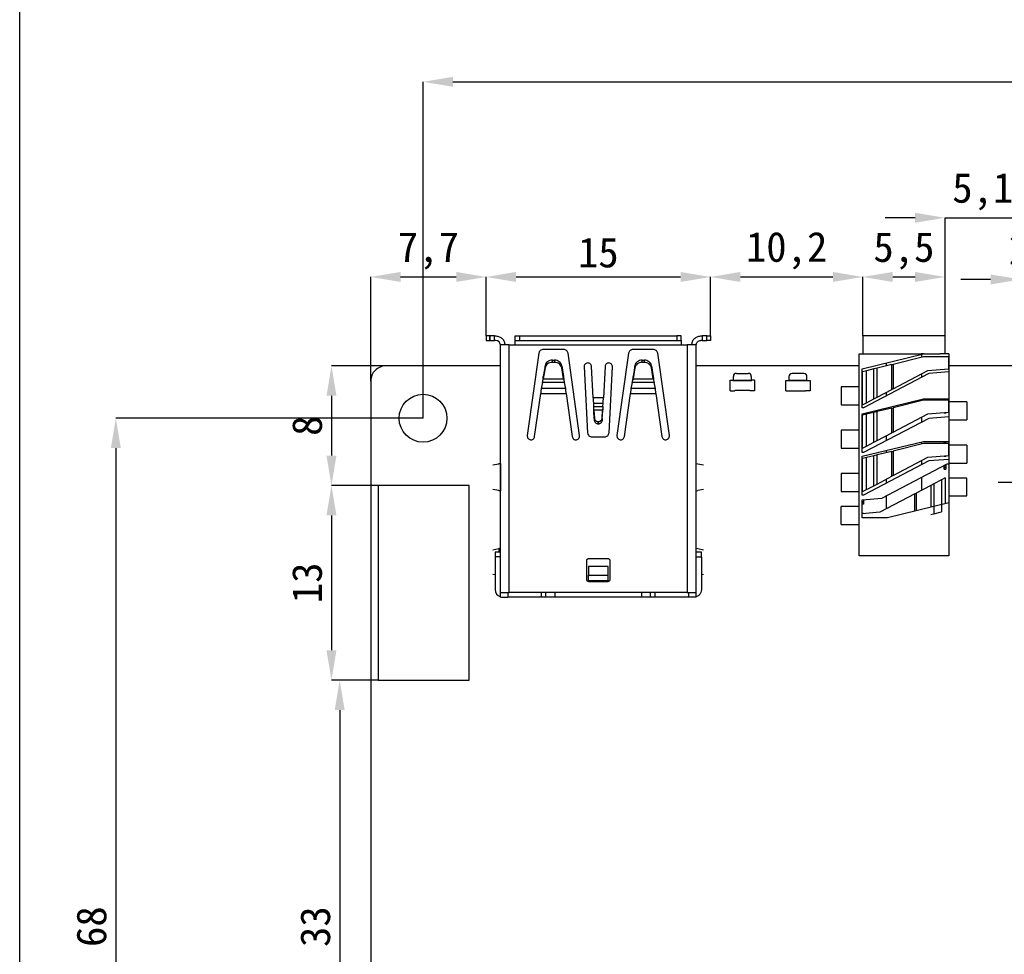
# Model space of a CAD drawing. Header units: millimetres. Extents: x 1628 to 1925, y 2096 to 2516.
# Tile 28 of 40: x 1628 to 1693, y 2394 to 2457. Entities that reach past the tile are written whole.
import ezdxf

# ---------------------------------------------------------------- set-up
doc = ezdxf.new("R2010")
doc.units = ezdxf.units.MM
doc.styles.add('黑体高度2mm', font='simhei.ttf', dxfattribs={"height": 2})
doc.dimstyles.new('红色高度2mm', dxfattribs={"dimtxt": 2, "dimasz": 2, "dimexe": 0, "dimexo": 0, "dimtad": 1, "dimdec": 1, "dimtxsty": '黑体高度2mm', "dimcen": 2.5, "dimclrd": 1, "dimclre": 1, "dimclrt": 1, "dimadec": 0, "dimazin": 0, "dimtfac": 1, "dimtdec": 1, "dimtmove": 0, "dimatfit": 3, "dimfxl": 1, "dimarcsym": 0})

# ---------------------------------------------------------------- blocks, each defined once
blk = doc.blocks.new('*D21')
at = {"color": 1, "lineweight": -2, "transparency": 16777216}
for p, q in [((1654.5, 2430.303), (1654.5, 2452.802)), ((1656.5, 2452.802), (1771.5, 2452.802)), ((1773.5, 2430.303), (1773.5, 2452.802))]:
    blk.add_line(p, q, dxfattribs=at)
at = {"color": 1, "transparency": 16777216}
for points in [[(1656.5, 2453.135), (1656.5, 2452.469), (1654.5, 2452.802)], [(1771.5, 2453.135), (1771.5, 2452.469), (1773.5, 2452.802)]]:
    blk.add_solid(points, dxfattribs=at)
at = {"layer": 'Defpoints', "color": 0, "transparency": 16777216}
for p in [(1773.5, 2452.802), (1654.5, 2430.303), (1773.5, 2430.303)]:
    blk.add_point(p, dxfattribs=at)
at = {"color": 1, "transparency": 16777216, "insert": (1714, 2454.427), "char_height": 2, "attachment_point": 5, "style": '黑体高度2mm'}
blk.add_mtext('119', dxfattribs=at)
blk = doc.blocks.new('*D22')
at = {"color": 1, "lineweight": -2, "transparency": 16777216}
for p, q in [((1654.5, 2430.303), (1633.96, 2430.303)), ((1633.96, 2428.303), (1633.96, 2364.303)), ((1654.5, 2362.303), (1633.96, 2362.303))]:
    blk.add_line(p, q, dxfattribs=at)
at = {"color": 1, "transparency": 16777216}
for points in [[(1633.626, 2428.303), (1634.293, 2428.303), (1633.96, 2430.303)], [(1633.626, 2364.303), (1634.293, 2364.303), (1633.96, 2362.303)]]:
    blk.add_solid(points, dxfattribs=at)
at = {"layer": 'Defpoints', "color": 0, "transparency": 16777216}
for p in [(1654.5, 2430.303), (1633.96, 2362.303), (1654.5, 2362.303)]:
    blk.add_point(p, dxfattribs=at)
at = {"color": 1, "transparency": 16777216, "insert": (1632.335, 2396.303), "char_height": 2, "attachment_point": 5, "rotation": 90, "style": '黑体高度2mm'}
blk.add_mtext('68', dxfattribs=at)
blk = doc.blocks.new('*D27')
at = {"color": 1, "lineweight": -2, "transparency": 16777216}
for p, q in [((1658.717, 2435.803), (1658.717, 2439.751)), ((1660.717, 2439.751), (1671.717, 2439.751)), ((1673.717, 2435.803), (1673.717, 2439.751))]:
    blk.add_line(p, q, dxfattribs=at)
at = {"color": 1, "transparency": 16777216}
for points in [[(1660.717, 2440.085), (1660.717, 2439.418), (1658.717, 2439.751)], [(1671.717, 2440.085), (1671.717, 2439.418), (1673.717, 2439.751)]]:
    blk.add_solid(points, dxfattribs=at)
at = {"layer": 'Defpoints', "color": 0, "transparency": 16777216}
for p in [(1673.717, 2439.751), (1658.717, 2435.803), (1673.717, 2435.803)]:
    blk.add_point(p, dxfattribs=at)
at = {"color": 1, "transparency": 16777216, "insert": (1666.217, 2441.376), "char_height": 2, "attachment_point": 5, "style": '黑体高度2mm'}
blk.add_mtext('15', dxfattribs=at)
blk = doc.blocks.new('*D28')
at = {"color": 1, "lineweight": -2, "transparency": 16777216}
for p, q in [((1683.9, 2435.803), (1683.9, 2439.751)), ((1685.9, 2439.751), (1687.4, 2439.751)), ((1689.4, 2435.803), (1689.4, 2439.751))]:
    blk.add_line(p, q, dxfattribs=at)
at = {"color": 1, "transparency": 16777216}
for points in [[(1685.9, 2440.085), (1685.9, 2439.418), (1683.9, 2439.751)], [(1687.4, 2440.085), (1687.4, 2439.418), (1689.4, 2439.751)]]:
    blk.add_solid(points, dxfattribs=at)
at = {"layer": 'Defpoints', "color": 0, "transparency": 16777216}
for p in [(1689.4, 2439.751), (1683.9, 2435.803), (1689.4, 2435.803)]:
    blk.add_point(p, dxfattribs=at)
at = {"color": 1, "transparency": 16777216, "insert": (1686.65, 2441.5), "char_height": 2, "attachment_point": 5, "style": '黑体高度2mm'}
blk.add_mtext('5,5', dxfattribs=at)
blk = doc.blocks.new('*D29')
at = {"color": 1, "lineweight": -2, "transparency": 16777216}
for p, q in [((1692.45, 2439.585), (1690.45, 2439.585)), ((1694.45, 2435.703), (1694.45, 2439.585)), ((1694.45, 2439.585), (1696.95, 2439.585)), ((1696.95, 2435.703), (1696.95, 2439.585)), ((1698.95, 2439.585), (1700.95, 2439.585))]:
    blk.add_line(p, q, dxfattribs=at)
at = {"color": 1, "transparency": 16777216}
for points in [[(1692.45, 2439.918), (1692.45, 2439.251), (1694.45, 2439.585)], [(1698.95, 2439.918), (1698.95, 2439.251), (1696.95, 2439.585)]]:
    blk.add_solid(points, dxfattribs=at)
at = {"layer": 'Defpoints', "color": 0, "transparency": 16777216}
for p in [(1696.95, 2439.585), (1694.45, 2435.703), (1696.95, 2435.703)]:
    blk.add_point(p, dxfattribs=at)
at = {"color": 1, "transparency": 16777216, "insert": (1695.7, 2441.333), "char_height": 2, "attachment_point": 5, "style": '黑体高度2mm'}
blk.add_mtext('2,5', dxfattribs=at)
blk = doc.blocks.new('*D32')
at = {"color": 1, "lineweight": -2, "transparency": 16777216}
for p, q in [((1651.5, 2425.803), (1648.377, 2425.803)), ((1648.377, 2423.803), (1648.377, 2414.783)), ((1651.5, 2412.783), (1648.377, 2412.783))]:
    blk.add_line(p, q, dxfattribs=at)
at = {"color": 1, "transparency": 16777216}
for points in [[(1648.044, 2423.803), (1648.71, 2423.803), (1648.377, 2425.803)], [(1648.044, 2414.783), (1648.71, 2414.783), (1648.377, 2412.783)]]:
    blk.add_solid(points, dxfattribs=at)
at = {"layer": 'Defpoints', "color": 0, "transparency": 16777216}
for p in [(1651.5, 2425.803), (1648.377, 2412.783), (1651.5, 2412.783)]:
    blk.add_point(p, dxfattribs=at)
at = {"color": 1, "transparency": 16777216, "insert": (1646.752, 2419.293), "char_height": 2, "attachment_point": 5, "rotation": 90, "style": '黑体高度2mm'}
blk.add_mtext('13', dxfattribs=at)
blk = doc.blocks.new('*D70')
at = {"color": 1, "lineweight": -2, "transparency": 16777216}
for p, q in [((1651, 2432.787), (1651, 2439.751)), ((1653, 2439.751), (1656.717, 2439.751))]:
    blk.add_line(p, q, dxfattribs=at)
at = {"color": 1, "transparency": 16777216}
for points in [[(1653, 2440.085), (1653, 2439.418), (1651, 2439.751)], [(1656.717, 2440.085), (1656.717, 2439.418), (1658.717, 2439.751)]]:
    blk.add_solid(points, dxfattribs=at)
at = {"layer": 'Defpoints', "color": 0, "transparency": 16777216}
for p in [(1658.717, 2439.751), (1658.717, 2439.751), (1651, 2432.787)]:
    blk.add_point(p, dxfattribs=at)
at = {"color": 1, "transparency": 16777216, "insert": (1654.859, 2441.5), "char_height": 2, "attachment_point": 5, "style": '黑体高度2mm'}
blk.add_mtext('7,7', dxfattribs=at)
blk = doc.blocks.new('*D71')
at = {"color": 1, "lineweight": -2, "transparency": 16777216}
blk.add_line((1675.717, 2439.751), (1681.9, 2439.751), dxfattribs=at)
at = {"color": 1, "transparency": 16777216}
for points in [[(1675.717, 2440.085), (1675.717, 2439.418), (1673.717, 2439.751)], [(1681.9, 2440.085), (1681.9, 2439.418), (1683.9, 2439.751)]]:
    blk.add_solid(points, dxfattribs=at)
at = {"layer": 'Defpoints', "color": 0, "transparency": 16777216}
for p in [(1673.717, 2439.751), (1683.9, 2439.751), (1683.9, 2439.751)]:
    blk.add_point(p, dxfattribs=at)
at = {"color": 1, "transparency": 16777216, "insert": (1678.809, 2441.506), "char_height": 2, "attachment_point": 5, "style": '黑体高度2mm'}
blk.add_mtext('10,2', dxfattribs=at)
blk = doc.blocks.new('*D72')
at = {"color": 1, "lineweight": -2, "transparency": 16777216}
for p, q in [((1687.4, 2443.71), (1685.4, 2443.71)), ((1689.4, 2439.751), (1689.4, 2443.71)), ((1689.4, 2443.71), (1694.45, 2443.71)), ((1694.45, 2435.703), (1694.45, 2443.71)), ((1696.45, 2443.71), (1698.45, 2443.71))]:
    blk.add_line(p, q, dxfattribs=at)
at = {"color": 1, "transparency": 16777216}
for points in [[(1687.4, 2444.043), (1687.4, 2443.376), (1689.4, 2443.71)], [(1696.45, 2444.043), (1696.45, 2443.376), (1694.45, 2443.71)]]:
    blk.add_solid(points, dxfattribs=at)
at = {"layer": 'Defpoints', "color": 0, "transparency": 16777216}
for p in [(1694.45, 2443.71), (1689.4, 2439.751), (1694.45, 2435.703)]:
    blk.add_point(p, dxfattribs=at)
at = {"color": 1, "transparency": 16777216, "insert": (1691.925, 2445.458), "char_height": 2, "attachment_point": 5, "style": '黑体高度2mm'}
blk.add_mtext('5,1', dxfattribs=at)
blk = doc.blocks.new('*D74')
at = {"color": 1, "lineweight": -2, "transparency": 16777216}
for p, q in [((1696.95, 2435.703), (1696.95, 2426.004)), ((1700.05, 2435.703), (1700.05, 2426.004)), ((1694.95, 2426.004), (1692.95, 2426.004)), ((1696.95, 2426.004), (1700.05, 2426.004)), ((1702.05, 2426.004), (1704.05, 2426.004))]:
    blk.add_line(p, q, dxfattribs=at)
at = {"color": 1, "transparency": 16777216}
for points in [[(1694.95, 2426.337), (1694.95, 2425.671), (1696.95, 2426.004)], [(1702.05, 2426.337), (1702.05, 2425.671), (1700.05, 2426.004)]]:
    blk.add_solid(points, dxfattribs=at)
at = {"layer": 'Defpoints', "color": 0, "transparency": 16777216}
for p in [(1696.95, 2435.703), (1700.05, 2435.703), (1700.05, 2426.004)]:
    blk.add_point(p, dxfattribs=at)
at = {"color": 1, "transparency": 16777216, "insert": (1698.5, 2427.753), "char_height": 2, "attachment_point": 5, "style": '黑体高度2mm'}
blk.add_mtext('3,1', dxfattribs=at)
blk = doc.blocks.new('*D80')
at = {"color": 1, "lineweight": -2, "transparency": 16777216}
for p, q in [((1652.016, 2433.803), (1648.377, 2433.803)), ((1648.377, 2431.803), (1648.377, 2427.803))]:
    blk.add_line(p, q, dxfattribs=at)
at = {"color": 1, "transparency": 16777216}
for points in [[(1648.044, 2431.803), (1648.71, 2431.803), (1648.377, 2433.803)], [(1648.044, 2427.803), (1648.71, 2427.803), (1648.377, 2425.803)]]:
    blk.add_solid(points, dxfattribs=at)
at = {"layer": 'Defpoints', "color": 0, "transparency": 16777216}
for p in [(1652.016, 2433.803), (1648.377, 2425.803), (1648.377, 2425.803)]:
    blk.add_point(p, dxfattribs=at)
at = {"color": 1, "transparency": 16777216, "insert": (1646.752, 2429.803), "char_height": 2, "attachment_point": 5, "rotation": 90, "style": '黑体高度2mm'}
blk.add_mtext('8', dxfattribs=at)
blk = doc.blocks.new('*D81')
at = {"color": 1, "lineweight": -2, "transparency": 16777216}
for p, q in [((1651.5, 2412.783), (1648.927, 2412.783)), ((1648.927, 2410.783), (1648.927, 2381.823)), ((1651.5, 2379.823), (1648.927, 2379.823))]:
    blk.add_line(p, q, dxfattribs=at)
at = {"color": 1, "transparency": 16777216}
for points in [[(1648.593, 2410.783), (1649.26, 2410.783), (1648.927, 2412.783)], [(1648.593, 2381.823), (1649.26, 2381.823), (1648.927, 2379.823)]]:
    blk.add_solid(points, dxfattribs=at)
at = {"layer": 'Defpoints', "color": 0, "transparency": 16777216}
for p in [(1651.5, 2412.783), (1648.927, 2379.823), (1651.5, 2379.823)]:
    blk.add_point(p, dxfattribs=at)
at = {"color": 1, "transparency": 16777216, "insert": (1647.302, 2396.303), "char_height": 2, "attachment_point": 5, "rotation": 90, "style": '黑体高度2mm'}
blk.add_mtext('33', dxfattribs=at)

msp = doc.modelspace()

# ---------------------------------------------------------------- linework, layer by layer
at = {"color": 7, "linetype": 'Continuous', "lineweight": 25}
for p, q in [((1658.967, 2435.803), (1658.967, 2435.503)), ((1659.267, 2435.503), (1659.267, 2435.803)), ((1659.267, 2435.803), (1659.367, 2435.803)), ((1659.367, 2435.503), (1659.267, 2435.503)), ((1660.667, 2435.503), (1660.667, 2435.803)), ((1660.967, 2435.503), (1660.967, 2435.803)), ((1660.967, 2435.803), (1671.467, 2435.803)), ((1660.967, 2435.503), (1671.467, 2435.503)), ((1671.467, 2435.803), (1671.467, 2435.503)), ((1671.767, 2435.503), (1671.767, 2435.803)), ((1673.067, 2435.803), (1673.167, 2435.803)), ((1673.167, 2435.503), (1673.067, 2435.503)), ((1673.167, 2435.803), (1673.167, 2435.503)), ((1673.467, 2435.503), (1673.467, 2435.803)), ((1683.9, 2435.803), (1683.9, 2434.603)), ((1689.4, 2435.803), (1683.9, 2435.803)), ((1689.4, 2434.603), (1689.4, 2435.803)), ((1659.667, 2418.643), (1659.667, 2435.203)), ((1660.267, 2435.203), (1659.667, 2435.203)), ((1660.267, 2418.643), (1660.267, 2435.203)), ((1660.267, 2435.203), (1660.667, 2435.203)), ((1660.667, 2435.203), (1671.767, 2435.203)), ((1662.24, 2434.645), (1661.467, 2429.145)), ((1663.897, 2434.903), (1662.537, 2434.903)), ((1664.967, 2429.145), (1664.194, 2434.645)), ((1668.24, 2434.645), (1667.467, 2429.145)), ((1669.897, 2434.903), (1668.537, 2434.903)), ((1670.967, 2429.145), (1670.194, 2434.645)), ((1671.767, 2435.203), (1672.167, 2435.203)), ((1672.167, 2435.203), (1672.167, 2418.643)), ((1672.767, 2418.643), (1672.767, 2435.203)), ((1683.65, 2421.103), (1683.65, 2434.603)), ((1683.65, 2434.603), (1685.505, 2434.603)), ((1683.85, 2433.608), (1687.952, 2434.603)), ((1685.505, 2434.603), (1687.796, 2434.603)), ((1687.952, 2434.603), (1687.796, 2434.603)), ((1687.952, 2434.603), (1689.074, 2434.603)), ((1689.65, 2434.603), (1689.074, 2434.603)), ((1689.65, 2434.603), (1689.65, 2433.402)), ((1663.153, 2434.04), (1663.153, 2434.19)), ((1663.153, 2434.19), (1663.281, 2434.19)), ((1663.281, 2434.04), (1663.153, 2434.04)), ((1663.281, 2434.19), (1663.281, 2434.04)), ((1669.153, 2434.04), (1669.153, 2434.19)), ((1669.153, 2434.19), (1669.281, 2434.19)), ((1669.281, 2434.04), (1669.153, 2434.04)), ((1669.281, 2434.19), (1669.281, 2434.04)), ((1685.479, 2433.798), (1685.479, 2434.003)), ((1687.97, 2434.403), (1685.926, 2433.907)), ((1687.822, 2434.572), (1687.822, 2434.367)), ((1689.648, 2434.403), (1687.97, 2434.403)), ((1689.648, 2433.603), (1689.648, 2434.403)), ((1659.667, 2433.803), (1652.016, 2433.803)), ((1662.658, 2433.817), (1662.54, 2433.093)), ((1662.658, 2433.667), (1662.54, 2432.943)), ((1662.658, 2433.667), (1662.658, 2433.817)), ((1663.776, 2433.667), (1663.776, 2433.817)), ((1663.776, 2433.817), (1663.894, 2433.093)), ((1663.894, 2432.943), (1663.776, 2433.667)), ((1665.267, 2433.734), (1665.497, 2429.337)), ((1665.877, 2431.656), (1665.766, 2433.76)), ((1666.668, 2433.76), (1666.557, 2431.656)), ((1666.936, 2429.337), (1667.167, 2433.734)), ((1668.658, 2433.817), (1668.54, 2433.093)), ((1668.658, 2433.667), (1668.54, 2432.943)), ((1668.658, 2433.667), (1668.658, 2433.817)), ((1669.776, 2433.667), (1669.776, 2433.817)), ((1669.776, 2433.817), (1669.894, 2433.093)), ((1669.894, 2432.943), (1669.776, 2433.667)), ((1683.65, 2433.803), (1672.767, 2433.803)), ((1675.448, 2433.303), (1676.248, 2433.303)), ((1679.967, 2433.29), (1679.167, 2433.29)), ((1683.85, 2431.003), (1683.85, 2433.608)), ((1684.143, 2433.474), (1683.893, 2433.414)), ((1683.893, 2431.2), (1683.893, 2433.414)), ((1688.317, 2433.293), (1683.956, 2431.003)), ((1684.643, 2433.596), (1684.143, 2433.474)), ((1684.143, 2431.331), (1684.143, 2433.474)), ((1684.853, 2433.647), (1684.643, 2433.596)), ((1684.643, 2431.593), (1684.643, 2433.596)), ((1685.84, 2433.886), (1684.853, 2433.647)), ((1684.853, 2431.704), (1684.853, 2433.647)), ((1685.84, 2433.886), (1685.926, 2433.907)), ((1685.84, 2432.222), (1685.84, 2433.886)), ((1685.926, 2433.907), (1685.926, 2432.267)), ((1685.926, 2432.267), (1688.252, 2433.489)), ((1688.252, 2433.489), (1689.643, 2433.603)), ((1689.65, 2433.402), (1688.317, 2433.293)), ((1689.643, 2433.603), (1689.648, 2433.603)), ((1694.45, 2433.803), (1689.65, 2433.803)), ((1689.65, 2433.402), (1689.65, 2431.603)), ((1651, 2432.787), (1651, 2359.819)), ((1662.482, 2432.69), (1662.396, 2432.297)), ((1663.952, 2432.69), (1662.482, 2432.69)), ((1662.519, 2432.843), (1662.519, 2432.843)), ((1662.54, 2432.943), (1662.54, 2433.093)), ((1662.54, 2432.943), (1663.894, 2432.943)), ((1663.894, 2432.943), (1663.894, 2433.093)), ((1663.915, 2432.843), (1663.915, 2432.843)), ((1664.037, 2432.297), (1663.952, 2432.69)), ((1668.482, 2432.69), (1668.396, 2432.297)), ((1669.952, 2432.69), (1668.482, 2432.69)), ((1668.519, 2432.843), (1668.519, 2432.843)), ((1668.54, 2432.943), (1668.54, 2433.093)), ((1668.54, 2432.943), (1669.894, 2432.943)), ((1669.894, 2432.943), (1669.894, 2433.093)), ((1669.915, 2432.843), (1669.915, 2432.843)), ((1670.037, 2432.297), (1669.952, 2432.69)), ((1675.038, 2432.143), (1675.038, 2432.843)), ((1675.038, 2432.843), (1675.223, 2432.843)), ((1675.223, 2432.843), (1675.223, 2432.833)), ((1675.223, 2432.833), (1676.473, 2432.833)), ((1675.248, 2432.833), (1675.248, 2433.103)), ((1676.448, 2432.833), (1675.248, 2432.833)), ((1676.448, 2433.103), (1676.448, 2432.833)), ((1676.658, 2432.843), (1676.473, 2432.843)), ((1676.473, 2432.843), (1676.473, 2432.833)), ((1676.658, 2432.843), (1676.658, 2432.143)), ((1678.757, 2432.13), (1678.757, 2432.83)), ((1678.757, 2432.83), (1678.942, 2432.83)), ((1678.942, 2432.83), (1678.942, 2432.82)), ((1680.192, 2432.82), (1678.942, 2432.82)), ((1678.967, 2433.09), (1678.967, 2432.82)), ((1678.967, 2432.82), (1680.167, 2432.82)), ((1680.167, 2432.82), (1680.167, 2433.09)), ((1680.192, 2432.83), (1680.377, 2432.83)), ((1680.192, 2432.83), (1680.192, 2432.82)), ((1680.377, 2432.83), (1680.377, 2432.13)), ((1687.822, 2433.263), (1687.822, 2433.033)), ((1664.037, 2432.297), (1662.396, 2432.297)), ((1670.037, 2432.297), (1668.396, 2432.297)), ((1675.038, 2432.143), (1675.348, 2432.143)), ((1676.348, 2432.153), (1675.348, 2432.153)), ((1675.348, 2432.143), (1675.348, 2432.153)), ((1676.348, 2432.143), (1676.348, 2432.153)), ((1676.658, 2432.143), (1676.348, 2432.143)), ((1678.757, 2432.13), (1679.067, 2432.13)), ((1679.067, 2432.13), (1679.067, 2432.14)), ((1679.067, 2432.14), (1680.067, 2432.14)), ((1680.067, 2432.13), (1680.067, 2432.14)), ((1680.377, 2432.13), (1680.067, 2432.13)), ((1682.45, 2432.403), (1682.45, 2431.203)), ((1683.65, 2432.403), (1682.45, 2432.403)), ((1684.853, 2431.704), (1685.84, 2432.222)), ((1685.479, 2431.803), (1685.479, 2432.032)), ((1685.926, 2432.267), (1685.84, 2432.222)), ((1661.962, 2429.076), (1662.366, 2431.953)), ((1662.366, 2431.953), (1664.067, 2431.953)), ((1664.067, 2431.953), (1664.472, 2429.076)), ((1666.557, 2431.656), (1665.877, 2431.656)), ((1665.888, 2431.311), (1666.546, 2431.311)), ((1665.888, 2431.311), (1665.906, 2431.086)), ((1666.528, 2431.086), (1666.546, 2431.311)), ((1667.962, 2429.076), (1668.366, 2431.953)), ((1668.366, 2431.953), (1670.067, 2431.953)), ((1670.067, 2431.953), (1670.472, 2429.076)), ((1683.85, 2430.608), (1687.952, 2431.603)), ((1683.893, 2431.2), (1684.143, 2431.331)), ((1684.143, 2431.331), (1684.643, 2431.593)), ((1684.643, 2431.593), (1684.853, 2431.704)), ((1687.97, 2431.503), (1685.926, 2431.007)), ((1687.822, 2431.572), (1687.822, 2431.467)), ((1687.952, 2431.603), (1689.65, 2431.603)), ((1689.648, 2431.503), (1687.97, 2431.503)), ((1689.35, 2431.574), (1689.35, 2431.603)), ((1689.35, 2431.574), (1689.45, 2431.574)), ((1689.35, 2431.545), (1689.35, 2431.574)), ((1689.45, 2431.574), (1689.45, 2431.603)), ((1689.45, 2431.545), (1689.45, 2431.574)), ((1689.648, 2430.703), (1689.648, 2431.503)), ((1689.65, 2431.603), (1689.65, 2430.402)), ((1690.85, 2431.403), (1689.65, 2431.403)), ((1690.85, 2431.403), (1690.85, 2430.203)), ((1665.906, 2431.086), (1666.528, 2431.086)), ((1665.92, 2430.933), (1665.92, 2430.933)), ((1665.928, 2430.833), (1665.961, 2430.288)), ((1666.506, 2430.833), (1665.928, 2430.833)), ((1665.928, 2430.833), (1665.928, 2430.683)), ((1665.961, 2430.138), (1665.928, 2430.683)), ((1666.473, 2430.288), (1666.506, 2430.833)), ((1666.473, 2430.138), (1666.506, 2430.683)), ((1666.506, 2430.833), (1666.506, 2430.683)), ((1666.514, 2430.933), (1666.514, 2430.933)), ((1682.45, 2431.203), (1683.65, 2431.203)), ((1683.956, 2431.003), (1683.85, 2431.003)), ((1684.643, 2430.696), (1684.143, 2430.574)), ((1684.853, 2430.747), (1684.643, 2430.696)), ((1684.643, 2428.693), (1684.643, 2430.696)), ((1685.84, 2430.986), (1684.853, 2430.747)), ((1684.853, 2428.804), (1684.853, 2430.747)), ((1685.479, 2430.898), (1685.479, 2431.003)), ((1685.84, 2430.986), (1685.926, 2431.007)), ((1685.84, 2429.322), (1685.84, 2430.986)), ((1685.926, 2431.007), (1685.926, 2429.367)), ((1688.252, 2430.589), (1689.643, 2430.703)), ((1689.35, 2430.674), (1689.35, 2430.679)), ((1689.35, 2430.674), (1689.45, 2430.674)), ((1689.35, 2430.645), (1689.35, 2430.674)), ((1689.45, 2430.687), (1689.45, 2430.674)), ((1689.45, 2430.674), (1689.45, 2430.645)), ((1689.643, 2430.703), (1689.648, 2430.703)), ((1665.961, 2430.288), (1665.961, 2430.138)), ((1666.21, 2429.933), (1666.21, 2430.083)), ((1666.21, 2430.083), (1666.224, 2430.083)), ((1666.224, 2430.083), (1666.224, 2429.933)), ((1666.473, 2430.288), (1666.473, 2430.138)), ((1683.85, 2428.003), (1683.85, 2430.608)), ((1684.143, 2430.574), (1683.893, 2430.514)), ((1683.893, 2428.3), (1683.893, 2430.514)), ((1688.317, 2430.293), (1683.956, 2428.003)), ((1684.143, 2428.431), (1684.143, 2430.574)), ((1685.926, 2429.367), (1688.252, 2430.589)), ((1687.822, 2430.363), (1687.822, 2430.033)), ((1689.65, 2430.402), (1688.317, 2430.293)), ((1689.65, 2430.402), (1689.65, 2428.753)), ((1689.65, 2430.203), (1690.85, 2430.203)), ((1666.224, 2429.933), (1666.21, 2429.933)), ((1682.45, 2429.503), (1682.45, 2428.303)), ((1683.65, 2429.503), (1682.45, 2429.503)), ((1685.926, 2429.367), (1685.84, 2429.322)), ((1665.797, 2429.053), (1666.637, 2429.053)), ((1683.85, 2427.758), (1687.952, 2428.753)), ((1684.143, 2428.431), (1684.643, 2428.693)), ((1684.643, 2428.693), (1684.853, 2428.804)), ((1684.853, 2428.804), (1685.84, 2429.322)), ((1685.479, 2428.803), (1685.479, 2429.132)), ((1687.822, 2428.722), (1687.822, 2428.567)), ((1687.952, 2428.753), (1689.65, 2428.753)), ((1689.35, 2428.675), (1689.35, 2428.753)), ((1689.35, 2428.675), (1689.45, 2428.675)), ((1689.35, 2428.645), (1689.35, 2428.675)), ((1689.45, 2428.675), (1689.45, 2428.753)), ((1689.45, 2428.645), (1689.45, 2428.675)), ((1689.65, 2428.753), (1689.65, 2427.552)), ((1682.45, 2428.303), (1683.65, 2428.303)), ((1683.893, 2428.3), (1684.143, 2428.431)), ((1685.84, 2428.086), (1684.853, 2427.847)), ((1685.479, 2427.998), (1685.479, 2428.153)), ((1685.84, 2428.086), (1685.926, 2428.107)), ((1685.84, 2426.422), (1685.84, 2428.086)), ((1687.97, 2428.603), (1685.926, 2428.107)), ((1685.926, 2428.107), (1685.926, 2426.467)), ((1689.648, 2428.603), (1687.97, 2428.603)), ((1689.648, 2427.803), (1689.648, 2428.603)), ((1690.85, 2428.504), (1689.65, 2428.504)), ((1690.85, 2428.504), (1690.85, 2427.304)), ((1683.956, 2428.003), (1683.85, 2428.003)), ((1683.85, 2425.153), (1683.85, 2427.758)), ((1684.143, 2427.674), (1683.893, 2427.614)), ((1683.893, 2425.4), (1683.893, 2427.614)), ((1688.317, 2427.443), (1683.956, 2425.153)), ((1684.643, 2427.796), (1684.143, 2427.674)), ((1684.143, 2425.531), (1684.143, 2427.674)), ((1684.853, 2427.847), (1684.643, 2427.796)), ((1684.643, 2425.793), (1684.643, 2427.796)), ((1684.853, 2425.904), (1684.853, 2427.847)), ((1685.926, 2426.467), (1688.252, 2427.689)), ((1687.822, 2427.463), (1687.822, 2427.183)), ((1688.252, 2427.689), (1689.643, 2427.803)), ((1689.65, 2427.552), (1688.317, 2427.443)), ((1689.35, 2427.775), (1689.35, 2427.779)), ((1689.35, 2427.775), (1689.45, 2427.775)), ((1689.35, 2427.745), (1689.35, 2427.775)), ((1689.45, 2427.787), (1689.45, 2427.775)), ((1689.45, 2427.775), (1689.45, 2427.745)), ((1689.643, 2427.803), (1689.648, 2427.803)), ((1689.65, 2427.552), (1689.65, 2427.253)), ((1659.174, 2427.185), (1659.568, 2427.263)), ((1659.667, 2427.286), (1659.667, 2425.44)), ((1672.767, 2427.286), (1672.866, 2427.263)), ((1672.866, 2427.263), (1673.26, 2427.185)), ((1685.183, 2424.964), (1689.545, 2427.253)), ((1689.35, 2427.133), (1689.35, 2427.151)), ((1689.35, 2427.046), (1689.35, 2427.133)), ((1689.45, 2427.133), (1689.35, 2427.133)), ((1689.35, 2427.004), (1689.35, 2427.046)), ((1689.35, 2427.046), (1689.45, 2427.046)), ((1689.35, 2427.004), (1689.45, 2427.004)), ((1689.35, 2426.904), (1689.35, 2427.004)), ((1689.35, 2426.904), (1689.45, 2426.904)), ((1689.45, 2427.163), (1689.45, 2427.133)), ((1689.45, 2427.133), (1689.45, 2427.046)), ((1689.45, 2427.046), (1689.45, 2427.004)), ((1689.45, 2427.004), (1689.45, 2426.904)), ((1689.545, 2427.253), (1689.65, 2427.253)), ((1689.65, 2427.304), (1690.85, 2427.304)), ((1689.65, 2427.253), (1689.65, 2424.649)), ((1682.45, 2426.603), (1682.45, 2425.403)), ((1683.65, 2426.603), (1682.45, 2426.603)), ((1684.853, 2425.904), (1685.84, 2426.422)), ((1685.479, 2425.953), (1685.479, 2426.232)), ((1685.926, 2426.467), (1685.84, 2426.422)), ((1687.822, 2426.349), (1687.822, 2425.474)), ((1689.157, 2426.175), (1688.657, 2425.913)), ((1689.407, 2426.307), (1689.157, 2426.175)), ((1689.157, 2426.175), (1689.157, 2424.032)), ((1689.407, 2426.307), (1689.407, 2424.59)), ((1690.85, 2426.303), (1689.65, 2426.303)), ((1690.85, 2425.103), (1690.85, 2426.303)), ((1651.5, 2425.803), (1651.5, 2412.783)), ((1657.58, 2425.803), (1651.5, 2425.803)), ((1657.58, 2412.783), (1657.58, 2425.803)), ((1659.568, 2425.463), (1659.174, 2425.542)), ((1672.767, 2425.44), (1672.866, 2425.463)), ((1673.26, 2425.542), (1672.866, 2425.463)), ((1682.45, 2425.403), (1683.65, 2425.403)), ((1683.893, 2425.4), (1684.143, 2425.531)), ((1684.143, 2425.531), (1684.643, 2425.793)), ((1684.643, 2425.793), (1684.853, 2425.904)), ((1688.447, 2425.803), (1687.46, 2425.284)), ((1688.657, 2425.913), (1688.447, 2425.803)), ((1688.657, 2425.913), (1688.657, 2423.911)), ((1683.956, 2425.153), (1683.85, 2425.153)), ((1683.85, 2424.854), (1685.183, 2424.964)), ((1683.85, 2423.653), (1683.85, 2424.854)), ((1683.95, 2424.804), (1683.95, 2424.704)), ((1687.375, 2425.239), (1685.048, 2424.018)), ((1685.479, 2424.303), (1685.479, 2425.119)), ((1687.375, 2425.239), (1687.46, 2425.284)), ((1689.65, 2425.103), (1690.85, 2425.103)), ((1682.45, 2423.204), (1682.45, 2424.404)), ((1683.65, 2424.404), (1682.45, 2424.404)), ((1683.95, 2424.704), (1683.95, 2424.661)), ((1683.95, 2424.661), (1683.95, 2424.575)), ((1683.95, 2424.575), (1683.95, 2424.546)), ((1685.479, 2424.303), (1685.592, 2424.303)), ((1689.65, 2424.649), (1685.549, 2423.653)), ((1689.65, 2424.649), (1689.65, 2421.103)), ((1685.048, 2424.018), (1683.85, 2423.919)), ((1685.549, 2423.653), (1683.85, 2423.653)), ((1683.95, 2423.961), (1683.95, 2423.933)), ((1683.95, 2423.933), (1683.95, 2423.927)), ((1688.447, 2423.86), (1688.657, 2423.911)), ((1688.657, 2423.911), (1689.157, 2424.032)), ((1682.45, 2423.204), (1683.65, 2423.204)), ((1659.174, 2421.505), (1659.568, 2421.583)), ((1659.596, 2421.59), (1659.568, 2421.583)), ((1672.767, 2421.606), (1672.866, 2421.583)), ((1672.866, 2421.583), (1673.26, 2421.505)), ((1659.317, 2421.343), (1659.317, 2421.043)), ((1659.667, 2421.343), (1659.317, 2421.343)), ((1659.317, 2421.043), (1659.317, 2418.843)), ((1659.667, 2421.043), (1659.317, 2421.043)), ((1666.867, 2420.893), (1665.567, 2420.893)), ((1673.117, 2421.343), (1672.767, 2421.343)), ((1672.767, 2421.043), (1673.117, 2421.043)), ((1673.117, 2421.043), (1673.117, 2418.843)), ((1689.65, 2421.103), (1683.65, 2421.103)), ((1665.417, 2420.743), (1665.417, 2419.543)), ((1666.867, 2420.388), (1665.567, 2420.388)), ((1665.567, 2420.388), (1665.567, 2419.805)), ((1666.867, 2419.805), (1666.867, 2420.388)), ((1667.017, 2419.543), (1667.017, 2420.743)), ((1659.317, 2419.833), (1659.174, 2419.862)), ((1665.567, 2419.805), (1666.867, 2419.805)), ((1665.567, 2419.443), (1665.567, 2419.805)), ((1666.867, 2419.443), (1666.867, 2419.805)), ((1673.26, 2419.862), (1673.117, 2419.833)), ((1665.567, 2419.443), (1666.867, 2419.443)), ((1665.567, 2419.393), (1666.867, 2419.393)), ((1659.667, 2418.343), (1659.667, 2418.643)), ((1659.667, 2418.343), (1660.167, 2418.343)), ((1660.167, 2418.643), (1660.167, 2418.343)), ((1662.412, 2418.343), (1660.167, 2418.343)), ((1672.167, 2418.643), (1660.267, 2418.643)), ((1662.412, 2418.343), (1662.412, 2418.643)), ((1662.717, 2418.343), (1662.412, 2418.343)), ((1662.717, 2418.343), (1662.717, 2418.643)), ((1663.317, 2418.343), (1662.717, 2418.343)), ((1669.117, 2418.343), (1663.317, 2418.343)), ((1669.717, 2418.343), (1669.117, 2418.343)), ((1669.717, 2418.343), (1669.717, 2418.643)), ((1670.017, 2418.343), (1669.717, 2418.343)), ((1670.017, 2418.343), (1670.017, 2418.643)), ((1672.267, 2418.343), (1670.017, 2418.343)), ((1672.267, 2418.343), (1672.267, 2418.643)), ((1672.767, 2418.343), (1672.267, 2418.343)), ((1672.767, 2418.343), (1672.767, 2418.643)), ((1651.5, 2412.783), (1657.58, 2412.783))]:
    msp.add_line(p, q, dxfattribs=at)
at = {"color": 8, "linetype": 'Continuous', "lineweight": 25}
for p, q in [((1688.447, 2425.803), (1688.447, 2424.357)), ((1687.375, 2424.096), (1687.375, 2425.239)), ((1687.46, 2425.284), (1687.46, 2424.117)), ((1683.95, 2424.704), (1683.85, 2424.704)), ((1683.95, 2424.661), (1683.85, 2424.661)), ((1683.85, 2424.575), (1683.95, 2424.575)), ((1683.95, 2423.933), (1683.85, 2423.933)), ((1659.596, 2421.343), (1659.596, 2421.59))]:
    msp.add_line(p, q, dxfattribs=at)
for points in [[(1627.529, 2516.095), (1924.529, 2516.095), (1924.529, 2096.095), (1627.529, 2096.095)], [(1658.967, 2435.803), (1658.717, 2435.803), (1658.717, 2435.503), (1658.967, 2435.503)], [(1673.467, 2435.803), (1673.717, 2435.803), (1673.717, 2435.503), (1673.467, 2435.503)]]:
    msp.add_lwpolyline(points, close=True)
msp.add_circle((1654.5, 2430.303), 1.6)
at = {"color": 7, "linetype": 'Continuous', "lineweight": 25}
for centre, radius, start, end in [((1659.367, 2435.203), 0.3, 0, 90), ((1652.016, 2432.787), 1.016, 89.99996, 180.00004), ((1675.448, 2433.103), 0.2, 90, 180), ((1676.248, 2433.103), 0.2, 0, 90), ((1679.167, 2433.09), 0.2, 90, 180), ((1679.967, 2433.09), 0.2, 0, 90), ((1659.817, 2418.843), 0.5, 180, 252.5424)]:
    msp.add_arc(centre, radius, start, end, dxfattribs=at)
msp.add_ellipse((1658.967, 2421.621), major_axis=(0.7, 0), ratio=0.087489, start_param=6.18049, end_param=6.283185, dxfattribs=at)
for points in [[(1659.267, 2435.803), (1659.228, 2435.803), (1659.149, 2435.803), (1659.05, 2435.803), (1658.98, 2435.803), (1658.971, 2435.803), (1658.967, 2435.803)], [(1658.967, 2435.503), (1658.971, 2435.503), (1658.98, 2435.503), (1659.05, 2435.503), (1659.149, 2435.503), (1659.228, 2435.503), (1659.267, 2435.503)], [(1659.367, 2435.803), (1659.446, 2435.794), (1659.603, 2435.776), (1659.801, 2435.637), (1659.94, 2435.439), (1659.958, 2435.282), (1659.967, 2435.203)], [(1660.667, 2435.803), (1660.671, 2435.803), (1660.68, 2435.803), (1660.75, 2435.803), (1660.849, 2435.803), (1660.928, 2435.803), (1660.967, 2435.803)], [(1660.667, 2435.503), (1660.671, 2435.503), (1660.68, 2435.503), (1660.75, 2435.503), (1660.849, 2435.503), (1660.928, 2435.503), (1660.967, 2435.503)], [(1660.667, 2435.203), (1660.667, 2435.243), (1660.667, 2435.321), (1660.667, 2435.42), (1660.667, 2435.49), (1660.667, 2435.499), (1660.667, 2435.503)], [(1671.767, 2435.803), (1671.762, 2435.803), (1671.753, 2435.803), (1671.684, 2435.803), (1671.585, 2435.803), (1671.506, 2435.803), (1671.467, 2435.803)], [(1671.467, 2435.503), (1671.506, 2435.503), (1671.585, 2435.503), (1671.684, 2435.503), (1671.753, 2435.503), (1671.762, 2435.503), (1671.767, 2435.503)], [(1671.767, 2435.503), (1671.767, 2435.499), (1671.767, 2435.49), (1671.767, 2435.42), (1671.767, 2435.321), (1671.767, 2435.243), (1671.767, 2435.203)], [(1672.467, 2435.203), (1672.476, 2435.282), (1672.494, 2435.439), (1672.633, 2435.637), (1672.831, 2435.776), (1672.988, 2435.794), (1673.067, 2435.803)], [(1672.767, 2435.203), (1672.771, 2435.243), (1672.78, 2435.321), (1672.85, 2435.42), (1672.949, 2435.49), (1673.028, 2435.499), (1673.067, 2435.503)], [(1673.467, 2435.803), (1673.462, 2435.803), (1673.453, 2435.803), (1673.384, 2435.803), (1673.285, 2435.803), (1673.206, 2435.803), (1673.167, 2435.803)], [(1673.167, 2435.503), (1673.206, 2435.503), (1673.285, 2435.503), (1673.384, 2435.503), (1673.453, 2435.503), (1673.462, 2435.503), (1673.467, 2435.503)], [(1662.537, 2434.903), (1662.501, 2434.899), (1662.429, 2434.892), (1662.336, 2434.834), (1662.266, 2434.75), (1662.249, 2434.68), (1662.24, 2434.645)], [(1664.194, 2434.645), (1664.185, 2434.68), (1664.168, 2434.75), (1664.098, 2434.834), (1664.004, 2434.892), (1663.933, 2434.899), (1663.897, 2434.903)], [(1668.537, 2434.903), (1668.501, 2434.899), (1668.429, 2434.892), (1668.336, 2434.834), (1668.266, 2434.75), (1668.249, 2434.68), (1668.24, 2434.645)], [(1670.194, 2434.645), (1670.185, 2434.68), (1670.168, 2434.75), (1670.098, 2434.834), (1670.004, 2434.892), (1669.933, 2434.899), (1669.897, 2434.903)], [(1672.767, 2435.203), (1672.758, 2435.203), (1672.74, 2435.203), (1672.601, 2435.203), (1672.403, 2435.203), (1672.246, 2435.203), (1672.167, 2435.203)], [(1663.153, 2434.19), (1663.093, 2434.184), (1662.974, 2434.173), (1662.819, 2434.09), (1662.701, 2433.968), (1662.672, 2433.867), (1662.658, 2433.817)], [(1663.153, 2434.04), (1663.093, 2434.034), (1662.974, 2434.023), (1662.819, 2433.94), (1662.701, 2433.818), (1662.672, 2433.717), (1662.658, 2433.667)], [(1663.776, 2433.817), (1663.762, 2433.867), (1663.733, 2433.968), (1663.615, 2434.09), (1663.46, 2434.173), (1663.341, 2434.184), (1663.281, 2434.19)], [(1663.776, 2433.667), (1663.762, 2433.717), (1663.733, 2433.818), (1663.615, 2433.94), (1663.46, 2434.023), (1663.341, 2434.034), (1663.281, 2434.04)], [(1665.766, 2433.76), (1665.761, 2433.793), (1665.75, 2433.858), (1665.688, 2433.938), (1665.602, 2433.989), (1665.503, 2434.003), (1665.406, 2433.979), (1665.326, 2433.919), (1665.273, 2433.833), (1665.269, 2433.767), (1665.267, 2433.734)], [(1667.167, 2433.734), (1667.165, 2433.767), (1667.161, 2433.833), (1667.107, 2433.919), (1667.028, 2433.979), (1666.931, 2434.003), (1666.832, 2433.989), (1666.746, 2433.938), (1666.684, 2433.858), (1666.673, 2433.793), (1666.668, 2433.76)], [(1669.153, 2434.19), (1669.093, 2434.184), (1668.974, 2434.173), (1668.819, 2434.09), (1668.701, 2433.968), (1668.672, 2433.867), (1668.658, 2433.817)], [(1669.153, 2434.04), (1669.093, 2434.034), (1668.974, 2434.023), (1668.819, 2433.94), (1668.701, 2433.818), (1668.672, 2433.717), (1668.658, 2433.667)], [(1669.776, 2433.817), (1669.762, 2433.867), (1669.733, 2433.968), (1669.615, 2434.09), (1669.46, 2434.173), (1669.341, 2434.184), (1669.281, 2434.19)], [(1669.776, 2433.667), (1669.762, 2433.717), (1669.733, 2433.818), (1669.615, 2433.94), (1669.46, 2434.023), (1669.341, 2434.034), (1669.281, 2434.04)], [(1662.482, 2432.69), (1662.487, 2432.707), (1662.497, 2432.74), (1662.511, 2432.808), (1662.526, 2432.879), (1662.535, 2432.922), (1662.54, 2432.943)], [(1663.894, 2432.943), (1663.898, 2432.922), (1663.908, 2432.879), (1663.923, 2432.808), (1663.937, 2432.74), (1663.947, 2432.707), (1663.952, 2432.69)], [(1668.482, 2432.69), (1668.487, 2432.707), (1668.497, 2432.74), (1668.511, 2432.808), (1668.526, 2432.879), (1668.535, 2432.922), (1668.54, 2432.943)], [(1669.894, 2432.943), (1669.898, 2432.922), (1669.908, 2432.879), (1669.923, 2432.808), (1669.937, 2432.74), (1669.947, 2432.707), (1669.952, 2432.69)], [(1662.396, 2432.297), (1662.394, 2432.275), (1662.389, 2432.23), (1662.381, 2432.144), (1662.374, 2432.051), (1662.369, 2431.985), (1662.366, 2431.953)], [(1664.067, 2431.953), (1664.065, 2431.985), (1664.06, 2432.051), (1664.052, 2432.144), (1664.045, 2432.23), (1664.04, 2432.275), (1664.037, 2432.297)], [(1668.396, 2432.297), (1668.394, 2432.275), (1668.389, 2432.23), (1668.381, 2432.144), (1668.374, 2432.051), (1668.369, 2431.985), (1668.366, 2431.953)], [(1670.067, 2431.953), (1670.065, 2431.985), (1670.06, 2432.051), (1670.052, 2432.144), (1670.045, 2432.23), (1670.04, 2432.275), (1670.037, 2432.297)], [(1665.877, 2431.656), (1665.877, 2431.623), (1665.879, 2431.558), (1665.882, 2431.464), (1665.885, 2431.379), (1665.887, 2431.334), (1665.888, 2431.311)], [(1666.546, 2431.311), (1666.547, 2431.334), (1666.549, 2431.379), (1666.552, 2431.464), (1666.554, 2431.558), (1666.556, 2431.623), (1666.557, 2431.656)], [(1665.928, 2430.833), (1665.926, 2430.855), (1665.922, 2430.897), (1665.917, 2430.969), (1665.911, 2431.036), (1665.908, 2431.07), (1665.906, 2431.086)], [(1666.528, 2431.086), (1666.526, 2431.07), (1666.522, 2431.036), (1666.517, 2430.969), (1666.512, 2430.897), (1666.508, 2430.855), (1666.506, 2430.833)], [(1665.961, 2430.288), (1665.966, 2430.261), (1665.976, 2430.207), (1666.034, 2430.139), (1666.115, 2430.092), (1666.179, 2430.086), (1666.21, 2430.083)], [(1665.961, 2430.138), (1665.966, 2430.111), (1665.976, 2430.057), (1666.034, 2429.989), (1666.115, 2429.942), (1666.179, 2429.936), (1666.21, 2429.933)], [(1666.224, 2430.083), (1666.255, 2430.086), (1666.319, 2430.092), (1666.399, 2430.139), (1666.458, 2430.207), (1666.468, 2430.261), (1666.473, 2430.288)], [(1666.224, 2429.933), (1666.255, 2429.936), (1666.319, 2429.942), (1666.399, 2429.989), (1666.458, 2430.057), (1666.468, 2430.111), (1666.473, 2430.138)], [(1665.497, 2429.337), (1665.504, 2429.3), (1665.516, 2429.224), (1665.586, 2429.131), (1665.683, 2429.066), (1665.759, 2429.057), (1665.797, 2429.053)], [(1666.637, 2429.053), (1666.675, 2429.057), (1666.751, 2429.066), (1666.848, 2429.131), (1666.918, 2429.224), (1666.93, 2429.3), (1666.936, 2429.337)], [(1661.467, 2429.145), (1661.466, 2429.112), (1661.464, 2429.047), (1661.51, 2428.956), (1661.584, 2428.89), (1661.679, 2428.857), (1661.779, 2428.862), (1661.868, 2428.906), (1661.937, 2428.98), (1661.954, 2429.044), (1661.962, 2429.076)], [(1664.472, 2429.076), (1664.48, 2429.044), (1664.497, 2428.98), (1664.565, 2428.906), (1664.655, 2428.862), (1664.755, 2428.857), (1664.85, 2428.89), (1664.924, 2428.956), (1664.969, 2429.047), (1664.968, 2429.112), (1664.967, 2429.145)], [(1667.467, 2429.145), (1667.466, 2429.112), (1667.464, 2429.047), (1667.51, 2428.956), (1667.584, 2428.89), (1667.679, 2428.857), (1667.779, 2428.862), (1667.868, 2428.906), (1667.937, 2428.98), (1667.954, 2429.044), (1667.962, 2429.076)], [(1670.472, 2429.076), (1670.48, 2429.044), (1670.497, 2428.98), (1670.565, 2428.906), (1670.655, 2428.862), (1670.755, 2428.857), (1670.85, 2428.89), (1670.924, 2428.956), (1670.969, 2429.047), (1670.968, 2429.112), (1670.967, 2429.145)], [(1665.567, 2420.893), (1665.547, 2420.891), (1665.508, 2420.886), (1665.458, 2420.852), (1665.424, 2420.802), (1665.419, 2420.763), (1665.417, 2420.743)], [(1667.017, 2420.743), (1667.015, 2420.763), (1667.01, 2420.802), (1666.975, 2420.852), (1666.926, 2420.886), (1666.887, 2420.891), (1666.867, 2420.893)], [(1673.117, 2421.043), (1673.117, 2421.083), (1673.117, 2421.161), (1673.117, 2421.26), (1673.117, 2421.33), (1673.117, 2421.339), (1673.117, 2421.343)], [(1665.417, 2419.543), (1665.419, 2419.524), (1665.424, 2419.484), (1665.458, 2419.435), (1665.508, 2419.4), (1665.547, 2419.395), (1665.567, 2419.393)], [(1666.867, 2419.393), (1666.887, 2419.395), (1666.926, 2419.4), (1666.975, 2419.435), (1667.01, 2419.484), (1667.015, 2419.524), (1667.017, 2419.543)], [(1659.667, 2418.643), (1659.676, 2418.643), (1659.694, 2418.643), (1659.833, 2418.643), (1660.031, 2418.643), (1660.188, 2418.643), (1660.267, 2418.643)], [(1663.317, 2418.643), (1663.317, 2418.601), (1663.317, 2418.517), (1663.317, 2418.421), (1663.317, 2418.356), (1663.317, 2418.347), (1663.317, 2418.343)], [(1669.117, 2418.343), (1669.117, 2418.347), (1669.117, 2418.356), (1669.117, 2418.421), (1669.117, 2418.517), (1669.117, 2418.601), (1669.117, 2418.643)], [(1672.167, 2418.643), (1672.246, 2418.643), (1672.403, 2418.643), (1672.601, 2418.643), (1672.74, 2418.643), (1672.758, 2418.643), (1672.767, 2418.643)]]:
    msp.add_open_spline(points, degree=3, dxfattribs=at)
for points, knots in [([(1662.54, 2433.093), (1662.535, 2433.04), (1662.528, 2432.96), (1662.521, 2432.873), (1662.519, 2432.843)], [0, 0, 0, 0, 0.66699, 1, 1, 1, 1]), ([(1663.894, 2433.093), (1663.898, 2433.04), (1663.906, 2432.96), (1663.913, 2432.873), (1663.915, 2432.843)], [0, 0, 0, 0, 0.66699, 1, 1, 1, 1]), ([(1668.54, 2433.093), (1668.535, 2433.04), (1668.528, 2432.96), (1668.521, 2432.873), (1668.519, 2432.843)], [0, 0, 0, 0, 0.66699, 1, 1, 1, 1]), ([(1669.894, 2433.093), (1669.898, 2433.04), (1669.906, 2432.96), (1669.913, 2432.873), (1669.915, 2432.843)], [0, 0, 0, 0, 0.66699, 1, 1, 1, 1]), ([(1665.928, 2430.683), (1665.926, 2430.736), (1665.923, 2430.816), (1665.92, 2430.904), (1665.92, 2430.933)], [0, 0, 0, 0, 0.666991, 1, 1, 1, 1]), ([(1666.506, 2430.683), (1666.508, 2430.736), (1666.511, 2430.816), (1666.513, 2430.904), (1666.514, 2430.933)], [0, 0, 0, 0, 0.666991, 1, 1, 1, 1]), ([(1659.568, 2427.263), (1659.583, 2427.267), (1659.616, 2427.275), (1659.649, 2427.282), (1659.667, 2427.286)], [0, 0, 0, 0, 0.446802, 1, 1, 1, 1]), ([(1659.667, 2425.44), (1659.652, 2425.444), (1659.619, 2425.451), (1659.586, 2425.459), (1659.568, 2425.463)], [0, 0, 0, 0, 0.4468709, 1, 1, 1, 1]), ([(1659.596, 2421.59), (1659.61, 2421.594), (1659.643, 2421.602), (1659.656, 2421.61), (1659.663, 2421.615)], [0, 0, 0, 0, 0.412732, 1, 1, 1, 1]), ([(1673.117, 2418.843), (1673.109, 2418.777), (1673.095, 2418.646), (1672.978, 2418.484), (1672.859, 2418.388), (1672.781, 2418.375), (1672.767, 2418.373)], [0, 0, 0, 0, 0.310939, 0.621879, 0.932818, 1, 1, 1, 1])]:
    msp.add_open_spline(points, degree=3, knots=knots, dxfattribs=at)

# ---------------------------------------------------------------- dimensions: what is measured, and where the dimension line sits
at = {"color": 1}
dim = msp.add_linear_dim(base=(1773.5, 2452.802), p1=(1654.5, 2430.303), p2=(1773.5, 2430.303), dimstyle='红色高度2mm', dxfattribs=at)
dim.commit()
dim.dimension.update_dxf_attribs({"geometry": '*D21', "text_midpoint": (1714, 2452.802), "dimtype": 160})
for base, p1, p2, picture, middle in [((1694.450203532, 2443.709593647), (1689.400203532, 2439.751388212), (1694.450203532, 2435.703291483), '*D72', (1691.925203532, 2445.458189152)), ((1658.717, 2439.751), (1651, 2432.787), (1658.717, 2439.751), '*D70', (1654.859, 2441.5)), ((1683.9, 2439.751), (1673.717, 2439.751), (1683.9, 2439.751), '*D71', (1678.809, 2441.506)), ((1689.4, 2439.751), (1683.9, 2435.803), (1689.4, 2435.803), '*D28', (1686.65, 2441.5))]:
    dim = msp.add_linear_dim(base=base, p1=p1, p2=p2, dimstyle='红色高度2mm')
    dim.commit()
    dim.dimension.update_dxf_attribs({"geometry": picture, "text_midpoint": middle})
for base, p1, p2, picture, middle in [((1673.717, 2439.751), (1658.717, 2435.803), (1673.717, 2435.803), '*D27', (1666.217, 2439.751)), ((1696.95, 2439.585), (1694.45, 2435.703), (1696.95, 2435.703), '*D29', (1695.7, 2439.585)), ((1700.05, 2426.004), (1696.95, 2435.703), (1700.05, 2435.703), '*D74', (1698.5, 2426.004))]:
    dim = msp.add_linear_dim(base=base, p1=p1, p2=p2, dimstyle='红色高度2mm')
    dim.commit()
    dim.dimension.update_dxf_attribs({"geometry": picture, "text_midpoint": middle, "dimtype": 160})
for base, p1, p2, picture, middle in [((1648.377, 2425.803), (1652.016, 2433.803), (1648.377, 2425.803), '*D80', (1646.752, 2429.803)), ((1648.377, 2412.783), (1651.5, 2425.803), (1651.5, 2412.783), '*D32', (1646.752, 2419.293)), ((1648.927, 2379.823), (1651.5, 2412.783), (1651.5, 2379.823), '*D81', (1647.302, 2396.303))]:
    dim = msp.add_linear_dim(base=base, p1=p1, p2=p2, angle=90, dimstyle='红色高度2mm')
    dim.commit()
    dim.dimension.update_dxf_attribs({"geometry": picture, "text_midpoint": middle})
dim = msp.add_linear_dim(base=(1633.96, 2362.303), p1=(1654.5, 2430.303), p2=(1654.5, 2362.303), angle=90, dimstyle='红色高度2mm', dxfattribs=at)
dim.commit()
dim.dimension.update_dxf_attribs({"geometry": '*D22', "text_midpoint": (1633.96, 2396.303), "dimtype": 160})

doc.saveas('drawing.dxf')
